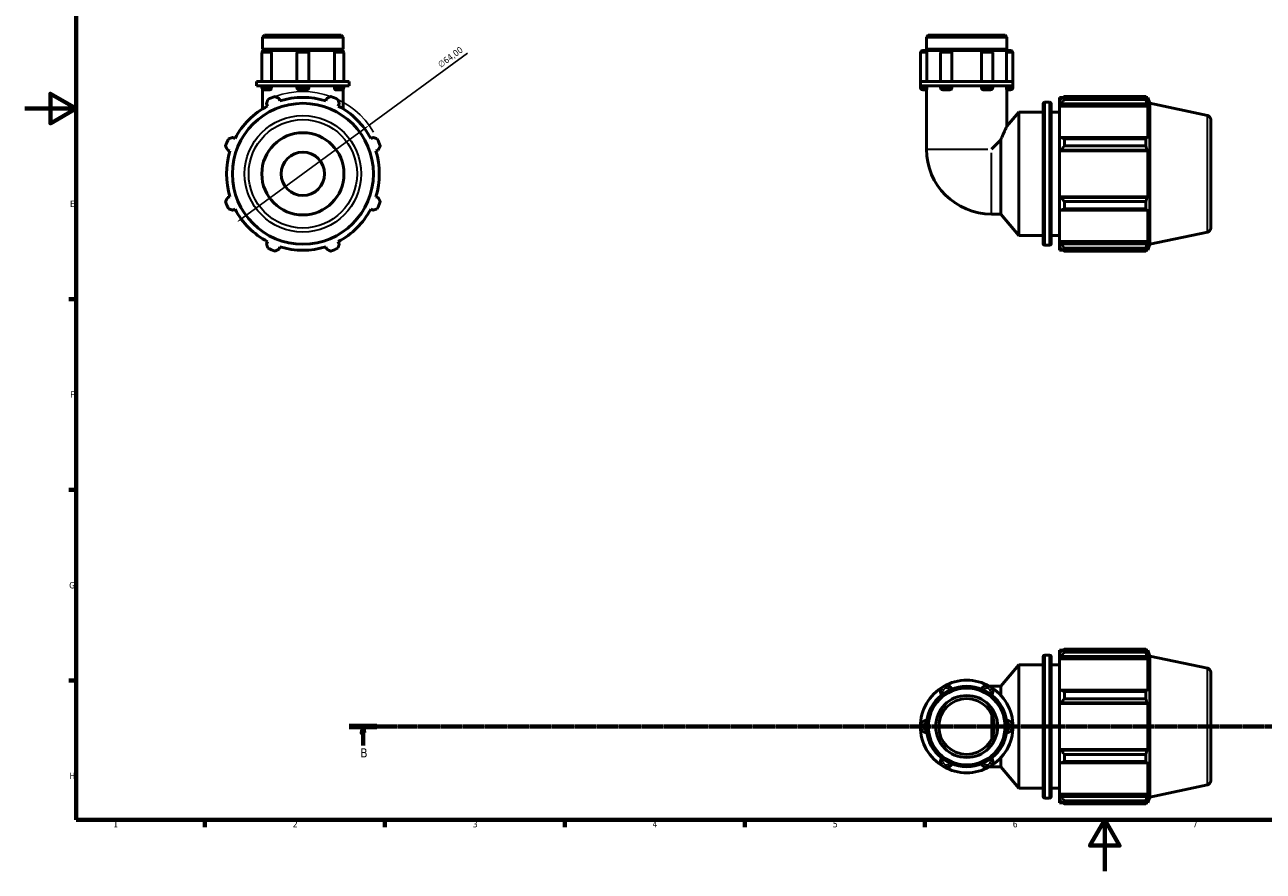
# Model space of a CAD drawing. Header units: millimetres. Extents: x 0 to 931, y 0 to 899.
# Tile 1 of 5: x 0 to 482, y 0 to 330. Entities that reach past the tile are written whole.
import ezdxf

# ---------------------------------------------------------------- set-up
doc = ezdxf.new("R2010")
doc.units = ezdxf.units.MM
doc.linetypes.add('CHAIN', pattern=[0.7087, 0.4724, -0.0591, 0.1181, -0.0591])
for name, color, linetype, lineweight in [('Border (ISO)', 7, 'Continuous', 70), ('Dimension (ISO)', 7, 'Continuous', 25), ('Section Line (ISO)', 7, 'CHAIN', 70), ('Visible (ISO)', 7, 'Continuous', 50), ('Visible Narrow (ISO)', 7, 'Continuous', 35)]:
    doc.layers.add(name, color=color, linetype=linetype, lineweight=lineweight)
doc.styles.add('Label Text (ISO)', font='tahoma.ttf')
doc.styles.add('Note Text (ISO)', font='tahoma.ttf')
doc.dimstyles.new('Default (ISO)', dxfattribs={"dimtxt": 2.5, "dimasz": 2.5, "dimexe": 3.175, "dimexo": 0, "dimgap": 0.762, "dimtad": 1, "dimrnd": 1e-08, "dimzin": 0, "dimtxsty": 'Note Text (ISO)', "dimcen": 0.09, "dimdle": 10, "dimclrd": 256, "dimclre": 256, "dimclrt": 232, "dimazin": 0, "dimtfac": 1.40208, "dimtmove": 0, "dimatfit": 3, "dimfxl": 1, "dimtolj": 1, "dimtzin": 0, "dimlwd": -1, "dimlwe": -1, "dimarcsym": 0})

# ---------------------------------------------------------------- blocks, each defined once
blk = doc.blocks.new('Borders Default Border')
at = {"layer": 'Border (ISO)'}
for p, q in [((20, 222.75), (17.1, 222.75)), ((20, 148.5), (17.1, 148.5)), ((20, 74.25), (17.1, 74.25)), ((70.08, 20), (70.08, 17.1)), ((140.17, 20), (140.17, 17.1)), ((210.25, 20), (210.25, 17.1)), ((280.33, 20), (280.33, 17.1)), ((350.42, 20), (350.42, 17.1))]:
    blk.add_line(p, q, dxfattribs=at)
at = {"layer": 'Border (ISO)', "flags": 128}
for points in [[(20, 20), (20, 574), (821, 574), (821, 20), (20, 20)], [(0, 297), (20, 297), (10, 302.77), (10, 291.23), (20, 297)], [(420.5, 0), (420.5, 20), (414.73, 10), (426.27, 10), (420.5, 20)]]:
    blk.add_lwpolyline(points, dxfattribs=at)
at = {"layer": 'Border (ISO)', "color": 232, "true_color": 0xca0064, "char_height": 2.5, "attachment_point": 7, "style": 'Note Text (ISO)'}
for s, insert in [('E', (17.64, 258.63)), ('F', (17.7, 184.38)), ('G', (17.31, 110.08)), ('H', (17.44, 35.88)), ('1', (34.48, 17.1)), ('2', (104.37, 17.1)), ('3', (174.43, 17.05)), ('4', (244.42, 17.1)), ('5', (314.64, 17.05)), ('6', (384.66, 17.05)), ('7', (454.77, 17.1))]:
    blk.add_mtext(s, dxfattribs=dict(at, insert=insert))
blk = doc.blocks.new('2dTransSection0')
at = {"layer": 'Section Line (ISO)', "linetype": 'CHAIN'}
blk.add_line((126.31, 56.35), (759.14, 56.35), dxfattribs=at)
at = {"layer": 'Section Line (ISO)', "linetype": 'Continuous', "lineweight": 140}
blk.add_line((126.31, 56.35), (137.08, 56.35), dxfattribs=at)
at = {"layer": 'Section Line (ISO)', "linetype": 'Continuous'}
for p, q in [((131.7, 56.35), (131.2, 53.85)), ((131.2, 53.85), (132.2, 53.85)), ((131.7, 53.85), (131.7, 56.35)), ((132.2, 53.85), (131.7, 56.35)), ((131.7, 49), (131.7, 53.85))]:
    blk.add_line(p, q, dxfattribs=at)
at = {"layer": 'Section Line (ISO)', "linetype": 'Continuous', "flags": 128}
blk.add_lwpolyline([(132.2, 53.85), (131.7, 56.35), (131.2, 53.85), (132.2, 53.85)], dxfattribs=at)
at = {"layer": 'Section Line (ISO)'}
blk.add_solid([(132.2, 53.85), (131.7, 56.35), (131.2, 53.85), (132.2, 53.85)], dxfattribs=at)
at = {"layer": 'Section Line (ISO)', "insert": (130.63, 44.35), "char_height": 3.5, "attachment_point": 7, "style": 'Label Text (ISO)'}
blk.add_mtext('B', dxfattribs=at)
blk = doc.blocks.new('*D13')
at = {"layer": 'Defpoints', "color": 0, "transparency": 16777216}
for p in [(134.08, 290.5), (82.48, 252.65)]:
    blk.add_point(p, dxfattribs=at)
at = {"layer": 'Dimension (ISO)', "transparency": 16777216}
for p, q in [((134.08, 290.5), (172.32, 318.54)), ((84.49, 254.12), (132.07, 289.02))]:
    blk.add_line(p, q, dxfattribs=at)
blk.add_arc((108.28, 271.57), 32, 30.5753, 109.792, dxfattribs=at)
for points in [[(131.82, 289.36), (132.31, 288.68), (134.08, 290.5)], [(84.25, 254.46), (84.74, 253.79), (82.48, 252.65)]]:
    blk.add_solid(points, dxfattribs=at)
at = {"layer": 'Dimension (ISO)', "color": 232, "true_color": 0xca0064, "transparency": 16777216, "insert": (160.5, 314.8), "char_height": 2.5, "attachment_point": 1, "rotation": 36.2602, "style": 'Note Text (ISO)'}
blk.add_mtext('\\A1;∅64,00', dxfattribs=at)

msp = doc.modelspace()

# ---------------------------------------------------------------- linework, layer by layer
at = {"layer": 'Visible (ISO)'}
for p, q in [((93.3289, 325.5718), (92.6054, 324.8483)), ((92.6054, 320.0718), (92.6054, 324.8483)), ((123.9575, 324.8483), (92.6054, 324.8483)), ((93.3289, 325.5718), (123.234, 325.5718)), ((123.234, 325.5718), (123.9575, 324.8483)), ((123.9575, 320.0718), (123.9575, 324.8483)), ((351.7676, 325.5718), (351.0441, 324.8483)), ((351.0441, 320.0718), (351.0441, 324.8483)), ((382.3962, 324.8483), (351.0441, 324.8483)), ((351.7676, 325.5718), (381.6727, 325.5718)), ((381.6727, 325.5718), (382.3962, 324.8483)), ((382.3962, 320.0718), (382.3962, 324.8483)), ((92.3541, 318.6312), (92.3541, 307.5718)), ((123.9575, 320.0718), (92.6054, 320.0718)), ((93.1054, 319.5718), (92.6054, 320.0718)), ((92.6054, 319.5718), (93.2947, 319.5718)), ((92.6054, 319.2711), (92.6054, 319.5718)), ((93.2947, 319.5718), (95.4652, 319.5718)), ((95.4652, 319.5718), (106.8706, 319.5718)), ((96.0307, 318.6312), (96.0307, 307.5718)), ((105.93, 318.6312), (105.93, 307.5718)), ((106.8706, 319.5718), (109.6923, 319.5718)), ((109.6923, 319.5718), (121.0976, 319.5718)), ((110.6328, 318.6312), (110.6328, 307.5718)), ((120.5321, 307.5718), (120.5321, 318.6312)), ((121.0976, 319.5718), (123.2681, 319.5718)), ((123.2681, 319.5718), (123.9575, 319.5718)), ((123.4575, 319.5718), (123.9575, 320.0718)), ((123.9575, 319.2711), (123.9575, 319.5718)), ((124.2087, 318.6312), (124.2087, 307.5718)), ((348.6927, 318.6312), (348.6927, 307.5718)), ((349.6332, 319.5718), (351.1076, 319.5718)), ((382.3962, 320.0718), (351.0441, 320.0718)), ((351.5441, 319.5718), (351.0441, 320.0718)), ((351.1076, 319.5718), (357.4713, 319.5718)), ((351.2204, 318.6312), (351.2204, 307.5718)), ((356.5307, 318.6312), (356.5307, 307.5718)), ((357.4713, 319.5718), (360.1344, 319.5718)), ((360.1344, 319.5718), (373.3058, 319.5718)), ((361.0009, 318.6312), (361.0009, 307.5718)), ((372.4393, 307.5718), (372.4393, 318.6312)), ((373.3058, 319.5718), (375.969, 319.5718)), ((375.969, 319.5718), (382.3327, 319.5718)), ((376.9096, 318.6312), (376.9096, 307.5718)), ((381.8962, 319.5718), (382.3962, 320.0718)), ((382.2198, 307.5718), (382.2198, 318.6312)), ((382.3327, 319.5718), (383.807, 319.5718)), ((384.7476, 318.6312), (384.7476, 307.5718)), ((92.6692, 307.5718), (90.254, 307.5718)), ((90.254, 305.7718), (90.254, 307.5718)), ((92.6692, 305.7718), (90.254, 305.7718)), ((92.3541, 305.7718), (92.3541, 305.2124)), ((92.6054, 304.5725), (92.6054, 296.8684)), ((108.2814, 307.5718), (92.6692, 307.5718)), ((108.2814, 305.7718), (92.6692, 305.7718)), ((95.4652, 304.2718), (93.2947, 304.2718)), ((96.0307, 305.7718), (96.0307, 305.2124)), ((105.93, 305.7718), (105.93, 305.2124)), ((109.6923, 304.2718), (106.8706, 304.2718)), ((123.8936, 307.5718), (108.2814, 307.5718)), ((123.8936, 305.7718), (108.2814, 305.7718)), ((110.6328, 305.7718), (110.6328, 305.2124)), ((120.5321, 305.2124), (120.5321, 305.7718)), ((123.2681, 304.2718), (121.0976, 304.2718)), ((126.3089, 307.5718), (123.8936, 307.5718)), ((126.3089, 305.7718), (123.8936, 305.7718)), ((123.9575, 304.5725), (123.9575, 296.8684)), ((124.2087, 305.7718), (124.2087, 305.2124)), ((126.3089, 305.7718), (126.3089, 307.5718)), ((357.7064, 307.5718), (348.6927, 307.5718)), ((348.6927, 305.7718), (348.6927, 307.5718)), ((348.6927, 305.7718), (348.6927, 305.2124)), ((357.7064, 305.7718), (348.6927, 305.7718)), ((351.1076, 304.2718), (349.6332, 304.2718)), ((351.0441, 304.2718), (351.0441, 281.2186)), ((351.2204, 305.7718), (351.2204, 305.2124)), ((356.5307, 305.7718), (356.5307, 305.2124)), ((360.1344, 304.2718), (357.4713, 304.2718)), ((375.7339, 307.5718), (357.7064, 307.5718)), ((375.7339, 305.7718), (357.7064, 305.7718)), ((361.0009, 305.7718), (361.0009, 305.2124)), ((372.4393, 305.2124), (372.4393, 305.7718)), ((375.969, 304.2718), (373.3058, 304.2718)), ((384.7476, 307.5718), (375.7339, 307.5718)), ((384.7476, 305.7718), (375.7339, 305.7718)), ((376.9096, 305.7718), (376.9096, 305.2124)), ((382.2198, 305.2124), (382.2198, 305.7718)), ((383.807, 304.2718), (382.3327, 304.2718)), ((382.3962, 304.2718), (382.3962, 290.1009)), ((384.7476, 305.7718), (384.7476, 307.5718)), ((384.7476, 305.7718), (384.7476, 305.2124)), ((99.3324, 299.9544), (99.0437, 300.87)), ((117.5191, 300.87), (117.2304, 299.9544)), ((397.1268, 299.4118), (399.0135, 299.4118)), ((402.8201, 301.3318), (402.8201, 300.2596)), ((402.8201, 301.3318), (404.1824, 301.3318)), ((403.4601, 300.87), (402.8201, 300.2596)), ((402.8201, 298.2531), (402.8201, 300.2596)), ((404.7401, 301.6815), (404.7401, 300.5244)), ((404.7401, 301.6815), (436.4912, 301.6815)), ((436.4912, 300.5244), (404.7401, 300.5244)), ((436.4912, 300.5244), (436.4912, 301.6815)), ((436.6724, 301.3318), (437.219, 301.3318)), ((437.219, 299.9544), (436.9071, 300.87)), ((437.219, 299.9544), (437.219, 301.3318)), ((437.9701, 299.02), (437.219, 301.3318)), ((437.9701, 244.1236), (437.9701, 299.02)), ((460.4528, 294.2412), (437.9701, 299.02)), ((94.0965, 298.8208), (94.5398, 297.9692)), ((122.0231, 297.9692), (122.4663, 298.8208)), ((382.3962, 290.1009), (386.9868, 295.5718)), ((386.9868, 247.5718), (386.9868, 295.5718)), ((386.9868, 295.5718), (396.4868, 295.5718)), ((396.4868, 244.3718), (396.4868, 298.7718)), ((399.6535, 298.7718), (399.6535, 244.3718)), ((399.6535, 295.5718), (402.8201, 295.5718)), ((402.8201, 298.2531), (403.4601, 298.8208)), ((402.8201, 297.9692), (402.8201, 298.2531)), ((402.8201, 297.9692), (402.8201, 285.4612)), ((402.8201, 297.9692), (437.219, 297.9692)), ((403.4601, 298.8208), (436.9071, 298.8208)), ((436.9071, 298.8208), (437.219, 297.9692)), ((437.219, 285.3134), (437.219, 297.9692)), ((461.7201, 292.6761), (461.7201, 250.4675)), ((81.884, 285.3134), (81.0324, 285.7567)), ((135.5304, 285.7567), (134.6789, 285.3134)), ((380.0022, 284.8538), (376.3669, 281.2186)), ((380.0022, 255.8957), (380.0022, 284.8538)), ((403.4601, 285.7567), (402.8201, 285.4612)), ((402.8201, 280.617), (402.8201, 285.4612)), ((436.9071, 285.7567), (403.4601, 285.7567)), ((404.7401, 285.2008), (404.7401, 282.4072)), ((404.7401, 285.2008), (436.4912, 285.2008)), ((436.4912, 282.4072), (436.4912, 285.2008)), ((437.219, 285.3134), (436.9071, 285.7567)), ((78.9832, 280.8095), (79.8988, 280.5208)), ((136.664, 280.5208), (137.5796, 280.8095)), ((402.8201, 280.617), (403.4601, 280.8095)), ((402.8201, 280.5208), (402.8201, 280.617)), ((402.8201, 280.5208), (402.8201, 262.6228)), ((402.8201, 280.5208), (437.219, 280.5208)), ((403.4601, 280.8095), (436.9071, 280.8095)), ((436.4912, 282.4072), (404.7401, 282.4072)), ((436.9071, 280.8095), (437.219, 280.5208)), ((437.219, 262.6228), (437.219, 280.5208)), ((79.8988, 262.6228), (78.9832, 262.3341)), ((137.5796, 262.3341), (136.664, 262.6228)), ((402.8201, 262.5266), (402.8201, 262.6228)), ((402.8201, 262.6228), (437.219, 262.6228)), ((403.4601, 262.3341), (402.8201, 262.5266)), ((402.8201, 257.6824), (402.8201, 262.5266)), ((436.9071, 262.3341), (403.4601, 262.3341)), ((404.7401, 260.7364), (404.7401, 257.9428)), ((404.7401, 260.7364), (436.4912, 260.7364)), ((436.4912, 257.9428), (436.4912, 260.7364)), ((437.219, 262.6228), (436.9071, 262.3341)), ((81.0324, 257.3869), (81.884, 257.8302)), ((134.6789, 257.8302), (135.5304, 257.3869)), ((376.3669, 255.8957), (380.0022, 255.8957)), ((380.0022, 255.8957), (386.9868, 247.5718)), ((402.8201, 257.6824), (403.4601, 257.3869)), ((402.8201, 257.6824), (402.8201, 245.1744)), ((403.4601, 257.3869), (436.9071, 257.3869)), ((436.4912, 257.9428), (404.7401, 257.9428)), ((436.9071, 257.3869), (437.219, 257.8302)), ((437.219, 245.1744), (437.219, 257.8302)), ((386.9868, 247.5718), (396.4868, 247.5718)), ((399.6535, 247.5718), (402.8201, 247.5718)), ((460.4528, 248.9024), (437.9701, 244.1236)), ((94.5398, 245.1744), (94.0965, 244.3228)), ((99.0437, 242.2736), (99.3324, 243.1892)), ((117.2304, 243.1892), (117.5191, 242.2736)), ((122.4663, 244.3228), (122.0231, 245.1744)), ((397.1268, 243.7318), (399.0135, 243.7318)), ((402.8201, 244.8905), (402.8201, 245.1744)), ((402.8201, 245.1744), (437.219, 245.1744)), ((402.8201, 242.884), (402.8201, 244.8905)), ((403.4601, 244.3228), (402.8201, 244.8905)), ((402.8201, 242.884), (403.4601, 242.2736)), ((402.8201, 242.884), (402.8201, 241.8118)), ((402.8201, 241.8118), (404.1824, 241.8118)), ((436.9071, 244.3228), (403.4601, 244.3228)), ((404.7401, 242.6192), (404.7401, 241.4621)), ((404.7401, 242.6192), (436.4912, 242.6192)), ((436.4912, 241.4621), (404.7401, 241.4621)), ((436.4912, 241.4621), (436.4912, 242.6192)), ((436.6724, 241.8118), (437.219, 241.8118)), ((437.219, 245.1744), (436.9071, 244.3228)), ((436.9071, 242.2736), (437.219, 243.1892)), ((437.9701, 244.1236), (437.219, 241.8118)), ((437.219, 241.8118), (437.219, 243.1892)), ((396.4868, 29.1496), (396.4868, 83.5496)), ((397.1268, 84.1896), (399.0135, 84.1896)), ((399.6535, 83.5496), (399.6535, 29.1496)), ((402.8201, 86.1096), (402.8201, 85.0374)), ((402.8201, 86.1096), (404.1824, 86.1096)), ((403.4601, 85.6478), (402.8201, 85.0374)), ((402.8201, 83.0309), (402.8201, 85.0374)), ((402.8201, 83.0309), (403.4601, 83.5986)), ((402.8201, 82.7471), (402.8201, 83.0309)), ((402.8201, 82.7471), (402.8201, 70.239)), ((402.8201, 82.7471), (437.219, 82.7471)), ((403.4601, 83.5986), (436.9071, 83.5986)), ((404.7401, 86.4593), (404.7401, 85.3022)), ((404.7401, 86.4593), (436.4912, 86.4593)), ((436.4912, 85.3022), (404.7401, 85.3022)), ((436.4912, 85.3022), (436.4912, 86.4593)), ((436.6724, 86.1096), (437.219, 86.1096)), ((437.219, 84.7323), (436.9071, 85.6478)), ((436.9071, 83.5986), (437.219, 82.7471)), ((437.9701, 83.7979), (437.219, 86.1096)), ((437.219, 84.7323), (437.219, 86.1096)), ((437.219, 70.0913), (437.219, 82.7471)), ((437.9701, 28.9014), (437.9701, 83.7979)), ((460.4528, 79.019), (437.9701, 83.7979)), ((380.0022, 72.0257), (386.9868, 80.3496)), ((386.9868, 32.3496), (386.9868, 80.3496)), ((386.9868, 80.3496), (396.4868, 80.3496)), ((399.6535, 80.3496), (402.8201, 80.3496)), ((461.7201, 77.454), (461.7201, 35.2453)), ((376.3669, 72.0257), (375.6224, 72.0257)), ((376.3669, 72.0257), (380.0022, 72.0257)), ((380.0022, 68.5388), (380.0022, 72.0257)), ((403.4601, 70.5346), (402.8201, 70.239)), ((402.8201, 65.3949), (402.8201, 70.239)), ((436.9071, 70.5346), (403.4601, 70.5346)), ((404.7401, 69.9786), (404.7401, 67.185)), ((404.7401, 69.9786), (436.4912, 69.9786)), ((436.4912, 67.185), (436.4912, 69.9786)), ((437.219, 70.0913), (436.9071, 70.5346)), ((402.8201, 65.3949), (403.4601, 65.5873)), ((402.8201, 65.2986), (402.8201, 65.3949)), ((402.8201, 65.2986), (402.8201, 47.4006)), ((402.8201, 65.2986), (437.219, 65.2986)), ((403.4601, 65.5873), (436.9071, 65.5873)), ((436.4912, 67.185), (404.7401, 67.185)), ((436.9071, 65.5873), (437.219, 65.2986)), ((437.219, 47.4006), (437.219, 65.2986)), ((376.9667, 52.7736), (376.9667, 59.9257)), ((380.0022, 40.6736), (380.0022, 44.1604)), ((402.8201, 47.3044), (402.8201, 47.4006)), ((402.8201, 47.4006), (437.219, 47.4006)), ((402.8201, 42.4602), (402.8201, 47.3044)), ((403.4601, 47.112), (402.8201, 47.3044)), ((436.9071, 47.112), (403.4601, 47.112)), ((404.7401, 45.5142), (404.7401, 42.7206)), ((404.7401, 45.5142), (436.4912, 45.5142)), ((436.4912, 42.7206), (436.4912, 45.5142)), ((437.219, 47.4006), (436.9071, 47.112)), ((375.6224, 40.6736), (376.3669, 40.6736)), ((376.3669, 40.6736), (380.0022, 40.6736)), ((380.0022, 40.6736), (386.9868, 32.3496)), ((402.8201, 42.4602), (402.8201, 29.9522)), ((402.8201, 42.4602), (403.4601, 42.1647)), ((403.4601, 42.1647), (436.9071, 42.1647)), ((436.4912, 42.7206), (404.7401, 42.7206)), ((436.9071, 42.1647), (437.219, 42.608)), ((437.219, 29.9522), (437.219, 42.608)), ((386.9868, 32.3496), (396.4868, 32.3496)), ((399.6535, 32.3496), (402.8201, 32.3496)), ((402.8201, 29.6683), (402.8201, 29.9522)), ((402.8201, 29.9522), (437.219, 29.9522)), ((402.8201, 27.6618), (402.8201, 29.6683)), ((403.4601, 29.1007), (402.8201, 29.6683)), ((436.9071, 29.1007), (403.4601, 29.1007)), ((437.219, 29.9522), (436.9071, 29.1007)), ((460.4528, 33.6803), (437.9701, 28.9014)), ((397.1268, 28.5096), (399.0135, 28.5096)), ((402.8201, 27.6618), (402.8201, 26.5896)), ((402.8201, 27.6618), (403.4601, 27.0515)), ((402.8201, 26.5896), (404.1824, 26.5896)), ((404.7401, 27.3971), (404.7401, 26.2399)), ((404.7401, 27.3971), (436.4912, 27.3971)), ((436.4912, 26.2399), (404.7401, 26.2399)), ((436.4912, 26.2399), (436.4912, 27.3971)), ((436.6724, 26.5896), (437.219, 26.5896)), ((436.9071, 27.0515), (437.219, 27.967)), ((437.9701, 28.9014), (437.219, 26.5896)), ((437.219, 26.5896), (437.219, 27.967))]:
    msp.add_line(p, q, dxfattribs=at)
for centre, radius in [((108.2814, 271.5718), 27.4482), ((108.2814, 271.5718), 16), ((108.2814, 271.5718), 8.4409), ((366.7201, 56.3496), 15.6761), ((366.7201, 56.3496), 14.9525), ((366.7201, 56.3496), 12.0585), ((366.7201, 56.3496), 10.8527)]:
    msp.add_circle(centre, radius, dxfattribs=at)
for centre, radius, start, end in [((93.2947, 318.6312), 0.9406, 90, 180), ((106.8706, 318.6312), 0.9406, 90, 180), ((109.6923, 318.6312), 0.9406, 0, 90), ((123.2681, 318.6312), 0.9406, 0, 90), ((349.6332, 318.6312), 0.9406, 90, 180), ((357.4713, 318.6312), 0.9406, 90, 180), ((375.969, 318.6312), 0.9406, 0, 90), ((383.807, 318.6312), 0.9406, 0, 90), ((93.2947, 305.2124), 0.9406, 180, 270), ((106.8706, 305.2124), 0.9406, 180, 270), ((109.6923, 305.2124), 0.9406, 270, 0), ((123.2681, 305.2124), 0.9406, 270, 0), ((349.6332, 305.2124), 0.9406, 180, 270), ((357.4713, 305.2124), 0.9406, 180, 270), ((375.969, 305.2124), 0.9406, 270, 0), ((383.807, 305.2124), 0.9406, 270, 0), ((108.2814, 271.5718), 32, 109.791984, 115.208016), ((108.2814, 271.5718), 29.76, 72.5, 107.5), ((108.2814, 271.5718), 32, 64.791984, 70.208016), ((397.1268, 298.7718), 0.64, 90, 180), ((399.0135, 298.7718), 0.64, 0, 90), ((108.2814, 271.5718), 29.76, 117.5, 152.5), ((108.2814, 271.5718), 29.76, 27.5, 62.5), ((460.1201, 292.6761), 1.6, 0, 78), ((108.2814, 271.5718), 32, 154.791984, 160.208016), ((108.2814, 271.5718), 32, 19.791984, 25.208016), ((108.2814, 271.5718), 29.76, 162.5, 197.5), ((108.2814, 271.5718), 29.76, 342.5, 17.5), ((376.3669, 281.2186), 25.3228, 180, 270), ((108.2814, 271.5718), 32, 199.791984, 205.208016), ((108.2814, 271.5718), 32, 334.791984, 340.208016), ((108.2814, 271.5718), 29.76, 207.5, 242.5), ((108.2814, 271.5718), 29.76, 297.5, 332.5), ((460.1201, 250.4675), 1.6, 282, 0), ((108.2814, 271.5718), 32, 244.791984, 250.208016), ((108.2814, 271.5718), 29.76, 252.5, 287.5), ((108.2814, 271.5718), 32, 289.791984, 295.208016), ((397.1268, 244.3718), 0.64, 180, 270), ((399.0135, 244.3718), 0.64, 270, 0), ((397.1268, 83.5496), 0.64, 90, 180), ((399.0135, 83.5496), 0.64, 0, 90), ((460.1201, 77.454), 1.6, 0, 78), ((366.7201, 56.3496), 18.0275, 60, 120), ((366.7201, 56.3496), 18.0275, 120, 180), ((358.8821, 69.9255), 2.3514, 25.698778, 214.301222), ((374.5582, 69.9255), 2.3514, 325.698778, 154.301222), ((366.7201, 56.3496), 18.0275, 0, 60), ((351.0441, 56.3496), 2.3514, 85.698778, 274.301222), ((382.3962, 56.3496), 2.3514, 265.698778, 94.301222), ((366.7201, 56.3496), 18.0275, 180, 240), ((366.7201, 56.3496), 18.0275, 300, 0), ((358.8821, 42.7738), 2.3514, 145.698778, 334.301222), ((374.5582, 42.7738), 2.3514, 205.698778, 34.301222), ((366.7201, 56.3496), 18.0275, 240, 300), ((460.1201, 35.2453), 1.6, 282, 0), ((397.1268, 29.1496), 0.64, 180, 270), ((399.0135, 29.1496), 0.64, 270, 0)]:
    msp.add_arc(centre, radius, start, end, dxfattribs=at)
for points, knots in [([(95.4652, 319.5718), (95.5306, 319.5718), (95.5965, 319.5513), (95.7277, 319.468), (95.7911, 319.4027), (95.9005, 319.2357), (95.9453, 319.1354), (96.0088, 318.9129), (96.0269, 318.7929), (96.0305, 318.6575), (96.0307, 318.6444), (96.0307, 318.6312)], [0.296505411, 0.296505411, 0.296505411, 0.296505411, 0.330598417, 0.330598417, 0.367401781, 0.367401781, 0.404191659, 0.404191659, 0.44089407, 0.44089407, 0.444841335, 0.444841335, 0.444841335, 0.444841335]), ([(120.5321, 318.6312), (120.5321, 318.749), (120.546, 318.8658), (120.6007, 319.0892), (120.642, 319.1932), (120.7455, 319.37), (120.8069, 319.4411), (120.9404, 319.5405), (121.0114, 319.5679), (121.0873, 319.5717), (121.0924, 319.5718), (121.0976, 319.5718)], [0.148334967, 0.148334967, 0.148334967, 0.148334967, 0.183691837, 0.183691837, 0.220396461, 0.220396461, 0.25718889, 0.25718889, 0.29399059, 0.29399059, 0.296669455, 0.296669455, 0.296669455, 0.296669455]), ([(351.1076, 319.5718), (351.1178, 319.5718), (351.1292, 319.5513), (351.1537, 319.468), (351.1667, 319.4027), (351.1901, 319.2357), (351.2004, 319.1354), (351.2152, 318.9129), (351.2195, 318.7929), (351.2204, 318.6575), (351.2204, 318.6444), (351.2204, 318.6312)], [0.296505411, 0.296505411, 0.296505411, 0.296505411, 0.330598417, 0.330598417, 0.367401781, 0.367401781, 0.404191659, 0.404191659, 0.44089407, 0.44089407, 0.444841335, 0.444841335, 0.444841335, 0.444841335]), ([(360.1344, 319.5718), (360.2374, 319.5718), (360.3402, 319.5513), (360.5428, 319.468), (360.6398, 319.4027), (360.8057, 319.2357), (360.8731, 319.1354), (360.9683, 318.9129), (360.9954, 318.7929), (361.0007, 318.6575), (361.0009, 318.6444), (361.0009, 318.6312)], [0.296505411, 0.296505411, 0.296505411, 0.296505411, 0.330598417, 0.330598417, 0.367401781, 0.367401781, 0.404191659, 0.404191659, 0.44089407, 0.44089407, 0.444841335, 0.444841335, 0.444841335, 0.444841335]), ([(372.4393, 318.6312), (372.4393, 318.749), (372.46, 318.8658), (372.5419, 319.0892), (372.6038, 319.1932), (372.7606, 319.37), (372.8541, 319.4411), (373.0598, 319.5405), (373.1702, 319.5679), (373.2896, 319.5717), (373.2977, 319.5718), (373.3058, 319.5718)], [0.148334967, 0.148334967, 0.148334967, 0.148334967, 0.183691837, 0.183691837, 0.220396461, 0.220396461, 0.25718889, 0.25718889, 0.29399059, 0.29399059, 0.296669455, 0.296669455, 0.296669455, 0.296669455]), ([(382.2198, 318.6312), (382.2198, 318.749), (382.2232, 318.8658), (382.236, 319.0892), (382.2455, 319.1932), (382.2681, 319.37), (382.2809, 319.4411), (382.3065, 319.5405), (382.319, 319.5679), (382.3311, 319.5717), (382.3319, 319.5718), (382.3327, 319.5718)], [0.148334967, 0.148334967, 0.148334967, 0.148334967, 0.183691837, 0.183691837, 0.220396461, 0.220396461, 0.25718889, 0.25718889, 0.29399059, 0.29399059, 0.296669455, 0.296669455, 0.296669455, 0.296669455]), ([(96.0307, 305.2124), (96.0307, 305.0946), (96.0168, 304.9778), (95.9621, 304.7544), (95.9209, 304.6504), (95.8173, 304.4736), (95.756, 304.4025), (95.6224, 304.303), (95.5515, 304.2757), (95.4755, 304.2719), (95.4704, 304.2718), (95.4652, 304.2718)], [0.148334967, 0.148334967, 0.148334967, 0.148334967, 0.183691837, 0.183691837, 0.220396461, 0.220396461, 0.25718889, 0.25718889, 0.29399059, 0.29399059, 0.296669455, 0.296669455, 0.296669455, 0.296669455]), ([(121.0976, 304.2718), (121.0322, 304.2718), (120.9663, 304.2923), (120.8352, 304.3756), (120.7717, 304.4409), (120.6623, 304.6079), (120.6175, 304.7082), (120.554, 304.9307), (120.5359, 305.0507), (120.5323, 305.1861), (120.5321, 305.1992), (120.5321, 305.2124)], [0.296505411, 0.296505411, 0.296505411, 0.296505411, 0.330598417, 0.330598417, 0.367401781, 0.367401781, 0.404191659, 0.404191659, 0.44089407, 0.44089407, 0.444841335, 0.444841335, 0.444841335, 0.444841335]), ([(351.2204, 305.2124), (351.2204, 305.0946), (351.2171, 304.9778), (351.2043, 304.7544), (351.1947, 304.6504), (351.1722, 304.4736), (351.1594, 304.4025), (351.1338, 304.303), (351.1212, 304.2757), (351.1092, 304.2719), (351.1084, 304.2718), (351.1076, 304.2718)], [0.148334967, 0.148334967, 0.148334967, 0.148334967, 0.183691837, 0.183691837, 0.220396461, 0.220396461, 0.25718889, 0.25718889, 0.29399059, 0.29399059, 0.296669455, 0.296669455, 0.296669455, 0.296669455]), ([(361.0009, 305.2124), (361.0009, 305.0946), (360.9803, 304.9778), (360.8984, 304.7544), (360.8364, 304.6504), (360.6796, 304.4736), (360.5861, 304.4025), (360.3804, 304.303), (360.2701, 304.2757), (360.1506, 304.2719), (360.1425, 304.2718), (360.1344, 304.2718)], [0.148334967, 0.148334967, 0.148334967, 0.148334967, 0.183691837, 0.183691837, 0.220396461, 0.220396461, 0.25718889, 0.25718889, 0.29399059, 0.29399059, 0.296669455, 0.296669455, 0.296669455, 0.296669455]), ([(373.3058, 304.2718), (373.2028, 304.2718), (373.1001, 304.2923), (372.8975, 304.3756), (372.8005, 304.4409), (372.6346, 304.6079), (372.5672, 304.7082), (372.4719, 304.9307), (372.4449, 305.0507), (372.4396, 305.1861), (372.4393, 305.1992), (372.4393, 305.2124)], [0.296505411, 0.296505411, 0.296505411, 0.296505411, 0.330598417, 0.330598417, 0.367401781, 0.367401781, 0.404191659, 0.404191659, 0.44089407, 0.44089407, 0.444841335, 0.444841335, 0.444841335, 0.444841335]), ([(382.3327, 304.2718), (382.3225, 304.2718), (382.3111, 304.2923), (382.2865, 304.3756), (382.2736, 304.4409), (382.2501, 304.6079), (382.2399, 304.7082), (382.2251, 304.9307), (382.2207, 305.0507), (382.2199, 305.1861), (382.2198, 305.1992), (382.2198, 305.2124)], [0.296505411, 0.296505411, 0.296505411, 0.296505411, 0.330598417, 0.330598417, 0.367401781, 0.367401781, 0.404191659, 0.404191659, 0.44089407, 0.44089407, 0.444841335, 0.444841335, 0.444841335, 0.444841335]), ([(380.0022, 284.8538), (380.116, 285.1278), (380.2303, 285.398), (380.7397, 286.5833), (381.1223, 287.4233), (381.6977, 288.6573), (381.9515, 289.1867), (382.3022, 289.9106), (382.3962, 290.1009), (382.3962, 290.1009)], [6.10408118, 6.10408118, 6.10408118, 6.10408118, 6.20044481, 6.20044481, 6.5370293, 6.5370293, 6.82280554, 6.82280554, 7.10858179, 7.10858179, 7.10858179, 7.10858179])]:
    msp.add_open_spline(points, degree=3, knots=knots, dxfattribs=at)
for points, weights in [([(94.0965, 298.8208), (94.3688, 299.6552), (94.6524, 300.5244)], [1.00246812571, 1.00164221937, 1]), ([(97.446, 301.6815), (98.2612, 301.2675), (99.0437, 300.87)], [1, 1.00164221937, 1.00246812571]), ([(117.5191, 300.87), (118.3016, 301.2675), (119.1168, 301.6815)], [1.00246812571, 1.00164221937, 1]), ([(121.9104, 300.5244), (122.194, 299.6552), (122.4663, 298.8208)], [1, 1.00164221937, 1.00246812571]), ([(404.7401, 301.6815), (404.0745, 301.2675), (403.4601, 300.87)], [1.01767564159, 1.01249767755, 1.00652373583]), ([(403.4601, 298.8208), (404.0745, 299.6552), (404.7401, 300.5244)], [1.00652373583, 1.01249767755, 1.01767564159]), ([(436.4912, 301.6815), (436.7074, 301.2675), (436.9071, 300.87)], [1, 1.00164221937, 1.00246812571]), ([(436.9071, 298.8208), (436.7074, 299.6552), (436.4912, 300.5244)], [1.00246812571, 1.00164221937, 1]), ([(79.3289, 285.2008), (80.198, 285.4844), (81.0324, 285.7567)], [1, 1.00164221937, 1.00246812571]), ([(135.5304, 285.7567), (136.3648, 285.4844), (137.234, 285.2008)], [1.00246812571, 1.00164221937, 1]), ([(404.7401, 285.2008), (404.0745, 285.4844), (403.4601, 285.7567)], [1.01767564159, 1.01249767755, 1.00652373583]), ([(436.4912, 285.2008), (436.7074, 285.4844), (436.9071, 285.7567)], [1, 1.00164221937, 1.00246812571]), ([(78.9832, 280.8095), (78.5857, 281.592), (78.1717, 282.4072)], [1.00246812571, 1.00164221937, 1]), ([(138.3911, 282.4072), (137.9771, 281.592), (137.5796, 280.8095)], [1, 1.00164221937, 1.00246812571]), ([(403.4601, 280.8095), (404.0745, 281.592), (404.7401, 282.4072)], [1.00652373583, 1.01249767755, 1.01767564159]), ([(436.9071, 280.8095), (436.7074, 281.592), (436.4912, 282.4072)], [1.00246812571, 1.00164221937, 1]), ([(78.1717, 260.7364), (78.5857, 261.5516), (78.9832, 262.3341)], [1, 1.00164221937, 1.00246812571]), ([(137.5796, 262.3341), (137.9771, 261.5516), (138.3911, 260.7364)], [1.00246812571, 1.00164221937, 1]), ([(404.7401, 260.7364), (404.0745, 261.5516), (403.4601, 262.3341)], [1.01767564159, 1.01249767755, 1.00652373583]), ([(436.4912, 260.7364), (436.7074, 261.5516), (436.9071, 262.3341)], [1, 1.00164221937, 1.00246812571]), ([(81.0324, 257.3869), (80.198, 257.6592), (79.3289, 257.9428)], [1.00246812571, 1.00164221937, 1]), ([(137.234, 257.9428), (136.3648, 257.6592), (135.5304, 257.3869)], [1, 1.00164221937, 1.00246812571]), ([(403.4601, 257.3869), (404.0745, 257.6592), (404.7401, 257.9428)], [1.00652373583, 1.01249767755, 1.01767564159]), ([(436.9071, 257.3869), (436.7074, 257.6592), (436.4912, 257.9428)], [1.00246812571, 1.00164221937, 1]), ([(94.6524, 242.6192), (94.3688, 243.4884), (94.0965, 244.3228)], [1, 1.00164221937, 1.00246812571]), ([(99.0437, 242.2736), (98.2612, 241.8761), (97.446, 241.4621)], [1.00246812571, 1.00164221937, 1]), ([(119.1168, 241.4621), (118.3016, 241.8761), (117.5191, 242.2736)], [1, 1.00164221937, 1.00246812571]), ([(122.4663, 244.3228), (122.194, 243.4884), (121.9104, 242.6192)], [1.00246812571, 1.00164221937, 1]), ([(404.7401, 242.6192), (404.0745, 243.4884), (403.4601, 244.3228)], [1.01767564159, 1.01249767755, 1.00652373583]), ([(403.4601, 242.2736), (404.0745, 241.8761), (404.7401, 241.4621)], [1.00652373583, 1.01249767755, 1.01767564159]), ([(436.4912, 242.6192), (436.7074, 243.4884), (436.9071, 244.3228)], [1, 1.00164221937, 1.00246812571]), ([(436.9071, 242.2736), (436.7074, 241.8761), (436.4912, 241.4621)], [1.00246812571, 1.00164221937, 1]), ([(404.7401, 86.4593), (404.0745, 86.0453), (403.4601, 85.6478)], [1.01767564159, 1.01249767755, 1.00652373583]), ([(403.4601, 83.5986), (404.0745, 84.433), (404.7401, 85.3022)], [1.00652373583, 1.01249767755, 1.01767564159]), ([(436.4912, 86.4593), (436.7074, 86.0453), (436.9071, 85.6478)], [1, 1.00164221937, 1.00246812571]), ([(436.9071, 83.5986), (436.7074, 84.433), (436.4912, 85.3022)], [1.00246812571, 1.00164221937, 1]), ([(404.7401, 69.9786), (404.0745, 70.2623), (403.4601, 70.5346)], [1.01767564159, 1.01249767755, 1.00652373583]), ([(436.4912, 69.9786), (436.7074, 70.2623), (436.9071, 70.5346)], [1, 1.00164221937, 1.00246812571]), ([(403.4601, 65.5873), (404.0745, 66.3699), (404.7401, 67.185)], [1.00652373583, 1.01249767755, 1.01767564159]), ([(436.9071, 65.5873), (436.7074, 66.3699), (436.4912, 67.185)], [1.00246812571, 1.00164221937, 1]), ([(404.7401, 45.5142), (404.0745, 46.3294), (403.4601, 47.112)], [1.01767564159, 1.01249767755, 1.00652373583]), ([(436.4912, 45.5142), (436.7074, 46.3294), (436.9071, 47.112)], [1, 1.00164221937, 1.00246812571]), ([(403.4601, 42.1647), (404.0745, 42.437), (404.7401, 42.7206)], [1.00652373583, 1.01249767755, 1.01767564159]), ([(436.9071, 42.1647), (436.7074, 42.437), (436.4912, 42.7206)], [1.00246812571, 1.00164221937, 1]), ([(404.7401, 27.3971), (404.0745, 28.2663), (403.4601, 29.1007)], [1.01767564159, 1.01249767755, 1.00652373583]), ([(436.4912, 27.3971), (436.7074, 28.2663), (436.9071, 29.1007)], [1, 1.00164221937, 1.00246812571]), ([(403.4601, 27.0515), (404.0745, 26.654), (404.7401, 26.2399)], [1.00652373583, 1.01249767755, 1.01767564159]), ([(436.9071, 27.0515), (436.7074, 26.654), (436.4912, 26.2399)], [1.00246812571, 1.00164221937, 1])]:
    msp.add_rational_spline(points, weights, degree=2, dxfattribs=at)
at = {"layer": 'Visible Narrow (ISO)'}
for p, q in [((95.8126, 318.6312), (92.368, 318.6312)), ((110.6039, 318.6312), (105.959, 318.6312)), ((124.1949, 318.6312), (120.7502, 318.6312)), ((351.0271, 318.6312), (348.7006, 318.6312)), ((360.8449, 318.6312), (356.552, 318.6312)), ((376.8883, 318.6312), (372.5954, 318.6312)), ((384.7396, 318.6312), (382.4132, 318.6312)), ((92.368, 305.2124), (95.8126, 305.2124)), ((105.959, 305.2124), (110.6039, 305.2124)), ((120.7502, 305.2124), (124.1949, 305.2124)), ((348.7006, 305.2124), (351.0271, 305.2124)), ((356.552, 305.2124), (360.8449, 305.2124)), ((372.5954, 305.2124), (376.8883, 305.2124)), ((382.4132, 305.2124), (384.7396, 305.2124)), ((397.1268, 299.069), (397.1268, 244.0746)), ((399.0135, 244.0746), (399.0135, 299.069)), ((460.4528, 249.1815), (460.4528, 293.9621)), ((351.1417, 281.2186), (374.9297, 281.2186)), ((376.3669, 255.9934), (376.3669, 279.7814)), ((397.1268, 83.8469), (397.1268, 28.8524)), ((399.0135, 28.8524), (399.0135, 83.8469)), ((460.4528, 33.9594), (460.4528, 78.7399)), ((376.3669, 71.6222), (376.3669, 72.0246)), ((376.3669, 51.8423), (376.3669, 60.857)), ((376.3669, 40.6747), (376.3669, 41.0771))]:
    msp.add_line(p, q, dxfattribs=at)
for radius in [22.6694, 21.1043]:
    msp.add_circle((108.2814, 271.5718), radius, dxfattribs=at)
for centre, start, end in [((358.8821, 69.9255), 36.678737, 203.321263), ((374.5582, 69.9255), 336.678737, 143.321263), ((351.0441, 56.3496), 96.678737, 263.321263), ((382.3962, 56.3496), 276.678737, 83.321263), ((358.8821, 42.7738), 156.678737, 323.321263), ((374.5582, 42.7738), 216.678737, 23.321263)]:
    msp.add_arc(centre, 1.4108, start, end, dxfattribs=at)

# ---------------------------------------------------------------- block references
msp.add_blockref('Borders Default Border', (0, 0))
at = {"layer": 'Section Line (ISO)'}
msp.add_blockref('2dTransSection0', (0, 0), dxfattribs=at)

# ---------------------------------------------------------------- dimensions: what is measured, and where the dimension line sits
at = {"layer": 'Dimension (ISO)'}
dim = msp.add_diameter_dim_2p(p1=(82.4785, 252.6453), p2=(134.0843, 290.4983), dimstyle='Default (ISO)', override={"dimdec": 2, "dimlfac": 1, "dimtp": 0, "dimtm": 0, "dimtdec": 2, "dimatfit": 2}, dxfattribs=at)
dim.commit()
dim.dimension.update_dxf_attribs({"geometry": '*D13', "text_midpoint": (167.2774, 314.8455), "dimtype": 163})

doc.saveas('drawing.dxf')
